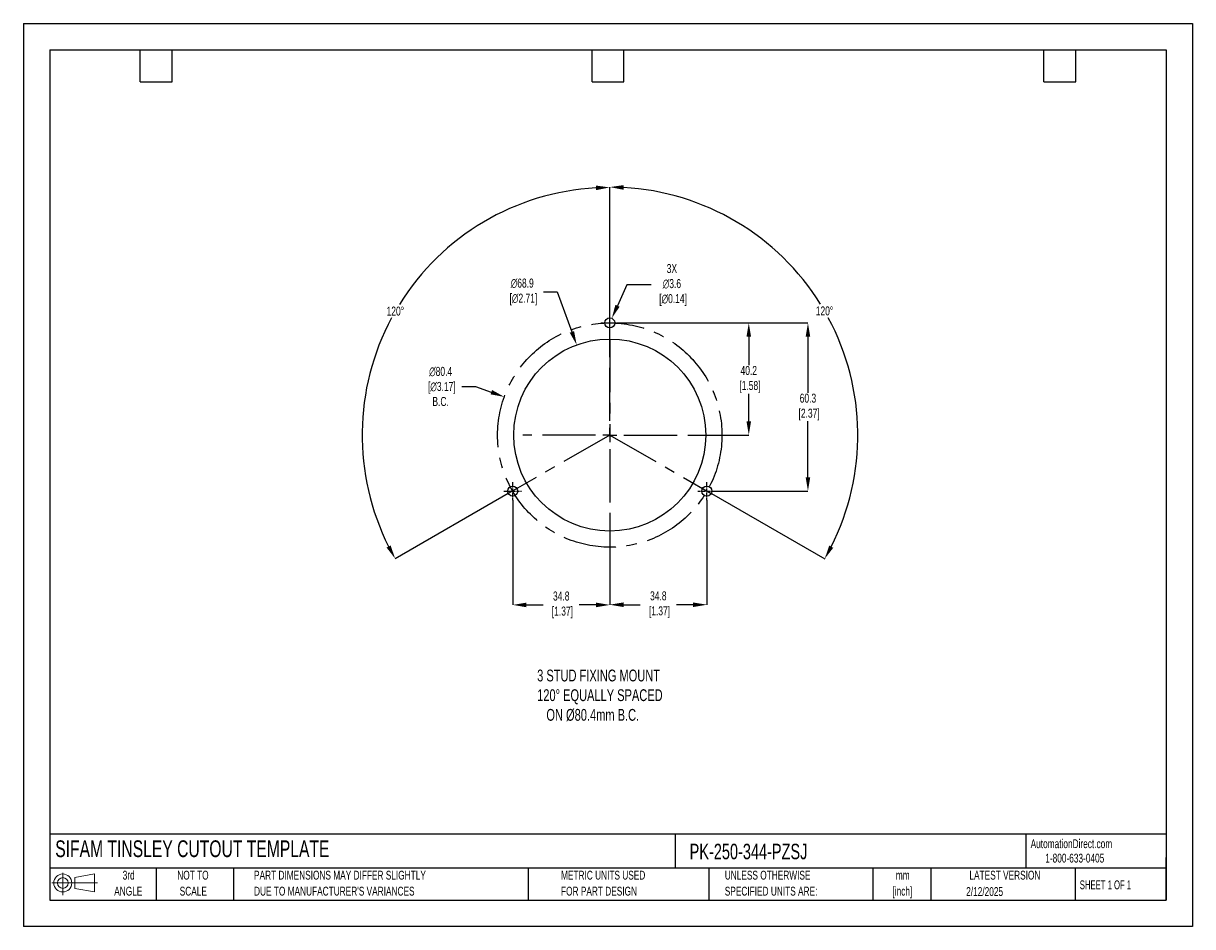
# Model space of a CAD drawing. Header units: millimetres. Extents: x 0 to 419, y 0 to 324.
import ezdxf

# ---------------------------------------------------------------- set-up
doc = ezdxf.new("R2010")
doc.units = ezdxf.units.MM
doc.header["$LTSCALE"] = 1.5
doc.header["$PDSIZE"] = -1
doc.linetypes.add('CENTERX2', pattern=[20.32, 12.7, -2.54, 2.54, -2.54])
for name, color, linetype in [('1', 7, 'Continuous'), ('CENTER', 40, 'CENTERX2'), ('SLD-DEFPOINTS', 7, 'Continuous')]:
    doc.layers.add(name, color=color, linetype=linetype)
doc.layers.add('DIMENSIONS', color=140, linetype='Continuous', lineweight=25)
doc.layers.add('TEXT', color=140, linetype='Continuous', lineweight=25)
doc.styles.add('SLDTEXTSTYLE0', font='TXT', dxfattribs={"width": 0.7})
doc.styles.add('SLDTEXTSTYLE1', font='TXT', dxfattribs={"width": 0.65})
doc.dimstyles.new('SLDDIMSTYLE0', dxfattribs={"dimtxt": 3.237012, "dimasz": 4.953, "dimexe": 0, "dimexo": 0.0625, "dimgap": 0.809253, "dimtad": 0, "dimtih": 1, "dimtoh": 1, "dimrnd": 1e-09, "dimzin": 12, "dimdsep": 46, "dimtxsty": 'SLDTEXTSTYLE0', "dimsah": 1, "dimcen": 0, "dimadec": 0, "dimazin": 3, "dimtfac": 1, "dimtofl": 0, "dimtmove": 0, "dimatfit": 3, "dimfxl": 0, "dimfrac": 2, "dimtolj": 1, "dimtzin": 12, "dimarcsym": 0})

# ---------------------------------------------------------------- blocks, each defined once
blk = doc.blocks.new('Block11')
at = {"color": 7, "linetype": 'Continuous', "lineweight": 18}
for p, q in [((0, 4.32), (16.31, 4.32)), ((3.88, 7.97), (3.88, 0)), ((8.22, 6.25), (15.26, 7.55)), ((8.22, 2.39), (8.22, 6.25)), ((15.26, 7.55), (15.26, 1.1)), ((8.22, 2.39), (15.26, 1.1))]:
    blk.add_line(p, q, dxfattribs=at)
for radius in [3.23, 1.93]:
    blk.add_circle((3.88, 4.32), radius, dxfattribs=at)
blk = doc.blocks.new('Block12')
at = {"layer": 'SLD-DEFPOINTS'}
blk.add_blockref('Block11', (0, 0), dxfattribs=at)
blk = doc.blocks.new('SW_NOTE_0_1')
at = {"layer": 'TEXT', "color": 0, "linetype": 'CENTERX2', "lineweight": 18, "char_height": 3.175, "attachment_point": 2, "style": 'SLDTEXTSTYLE0'}
for s, insert in [('mm', (4.27, 4.09)), ('[inch]', (4.14, -1.64))]:
    blk.add_mtext(s, dxfattribs=dict(at, insert=insert))
blk = doc.blocks.new('SW_NOTE_0_2')
at = {"layer": 'TEXT', "color": 0, "linetype": 'CENTERX2', "lineweight": 18, "char_height": 3.175, "attachment_point": 1, "style": 'SLDTEXTSTYLE0'}
for s, insert in [('UNLESS OTHERWISE', (0, 4.09)), ('SPECIFIED UNITS ARE:', (0, -1.64))]:
    blk.add_mtext(s, dxfattribs=dict(at, insert=insert))
blk = doc.blocks.new('SW_NOTE_0_3')
at = {"layer": 'TEXT', "color": 0, "linetype": 'CENTERX2', "lineweight": 18, "char_height": 3.175, "attachment_point": 1, "style": 'SLDTEXTSTYLE0'}
for s, insert in [('PART DIMENSIONS MAY DIFFER SLIGHTLY', (0, 4.09)), ("DUE TO MANUFACTURER'S VARIANCES", (0, -1.64))]:
    blk.add_mtext(s, dxfattribs=dict(at, insert=insert))
blk = doc.blocks.new('SW_NOTE_0_4')
at = {"layer": 'TEXT', "color": 0, "linetype": 'CENTERX2', "lineweight": 18, "char_height": 3.175, "attachment_point": 2, "style": 'SLDTEXTSTYLE0'}
for s, insert in [('NOT TO', (7.89, 4.09)), ('SCALE', (8.03, -1.64))]:
    blk.add_mtext(s, dxfattribs=dict(at, insert=insert))
blk = doc.blocks.new('SW_NOTE_0_5')
at = {"layer": 'TEXT', "color": 0, "linetype": 'CENTERX2', "lineweight": 18, "char_height": 3.175, "attachment_point": 2, "style": 'SLDTEXTSTYLE0'}
for s, insert in [('3rd', (3.47, 4.09)), ('ANGLE', (3.33, -1.64))]:
    blk.add_mtext(s, dxfattribs=dict(at, insert=insert))
blk = doc.blocks.new('SW_NOTE_0_6')
at = {"layer": 'TEXT', "color": 0, "linetype": 'CENTERX2', "lineweight": 18, "char_height": 3.175, "attachment_point": 1, "style": 'SLDTEXTSTYLE0'}
for s, insert in [('METRIC UNITS USED', (0, 4.09)), ('FOR PART DESIGN', (0, -1.64))]:
    blk.add_mtext(s, dxfattribs=dict(at, insert=insert))
blk = doc.blocks.new('SW_CENTERMARKSYMBOL_0')
at = {"layer": 'CENTER', "color": 0}
for p, q in [((0, 5.08), (0, 31.2)), ((-5.08, 0), (-31.2, 0)), ((0, 0), (-2.54, 0)), ((0, 0), (0, 2.54)), ((0, 0), (0, -2.54)), ((0, 0), (2.54, 0)), ((5.08, 0), (31.2, 0)), ((0, -5.08), (0, -31.2))]:
    blk.add_line(p, q, dxfattribs=at)
blk = doc.blocks.new('*D23')
at = {"layer": 'Defpoints', "color": 0}
for p in [(213.38, 216.45), (248.18, 156.15), (281.22, 156.15)]:
    blk.add_point(p, dxfattribs=at)
at = {"layer": 'DIMENSIONS', "color": 0, "lineweight": -2}
for p, q in [((213.44, 216.45), (281.22, 216.45)), ((281.22, 211.5), (281.22, 191.43)), ((281.22, 161.11), (281.22, 181.18)), ((248.24, 156.15), (281.22, 156.15))]:
    blk.add_line(p, q, dxfattribs=at)
at = {"layer": 'DIMENSIONS', "color": 0}
for points in [[(280.4, 211.5), (282.05, 211.5), (281.22, 216.45)], [(280.4, 161.11), (282.05, 161.11), (281.22, 156.15)]]:
    blk.add_solid(points, dxfattribs=at)
at = {"layer": 'DIMENSIONS', "color": 0, "insert": (281.22, 186.3), "char_height": 3.237, "attachment_point": 5, "style": 'SLDTEXTSTYLE0'}
blk.add_mtext('\\A1;60.3\\P [2.37]', dxfattribs=at)
blk = doc.blocks.new('*D24')
at = {"layer": 'Defpoints', "color": 0}
for p in [(213.38, 216.45), (241.38, 176.25), (260.01, 176.25)]:
    blk.add_point(p, dxfattribs=at)
at = {"layer": 'DIMENSIONS', "color": 0, "lineweight": -2}
for p, q in [((213.44, 216.45), (248.45, 216.45)), ((251.49, 216.45), (260.01, 216.45)), ((260.01, 211.5), (260.01, 201.34)), ((260.01, 181.21), (260.01, 191.09)), ((241.44, 176.25), (260.01, 176.25))]:
    blk.add_line(p, q, dxfattribs=at)
at = {"layer": 'DIMENSIONS', "color": 0}
for points in [[(259.19, 211.5), (260.84, 211.5), (260.01, 216.45)], [(259.19, 181.21), (260.84, 181.21), (260.01, 176.25)]]:
    blk.add_solid(points, dxfattribs=at)
at = {"layer": 'DIMENSIONS', "color": 0, "insert": (260.01, 196.22), "char_height": 3.237, "attachment_point": 5, "style": 'SLDTEXTSTYLE0'}
blk.add_mtext('\\A1;40.2\\P [1.58]', dxfattribs=at)
blk = doc.blocks.new('*D28')
at = {"layer": 'Defpoints', "color": 0}
for p in [(153.14, 244.27), (210.19, 207.25), (210.19, 176.25), (210.19, 176.25), (173.81, 155.29)]:
    blk.add_point(p, dxfattribs=at)
at = {"layer": 'DIMENSIONS', "color": 0, "lineweight": -2}
for p, q in [((210.19, 207.32), (210.19, 265.03)), ((173.75, 155.26), (133.27, 131.93))]:
    blk.add_line(p, q, dxfattribs=at)
for start, end in [(93.1972, 148.1485), (151.7693, 206.7537)]:
    blk.add_arc((210.19, 176.25), 88.77, start, end, dxfattribs=at)
at = {"layer": 'DIMENSIONS', "color": 0}
for points in [[(205.21, 265.71), (205.26, 264.06), (210.19, 265.03)], [(131.64, 136.68), (130.19, 135.9), (133.27, 131.93)]]:
    blk.add_solid(points, dxfattribs=at)
at = {"layer": 'DIMENSIONS', "color": 0, "insert": (133.33, 220.67), "char_height": 3.237, "attachment_point": 5, "style": 'SLDTEXTSTYLE0'}
blk.add_mtext('\\A1;120°', dxfattribs=at)
blk = doc.blocks.new('*D29')
at = {"layer": 'Defpoints', "color": 0}
for p in [(210.19, 207.25), (297.74, 191.74), (210.19, 176.25), (210.19, 176.25), (246.57, 155.29)]:
    blk.add_point(p, dxfattribs=at)
at = {"layer": 'DIMENSIONS', "color": 0, "lineweight": -2}
for p, q in [((210.19, 207.32), (210.19, 265.16)), ((246.62, 155.26), (287.22, 131.87))]:
    blk.add_line(p, q, dxfattribs=at)
for start, end in [(31.8486, 86.8077), (333.2414, 28.2334)]:
    blk.add_arc((210.19, 176.25), 88.91, start, end, dxfattribs=at)
at = {"layer": 'DIMENSIONS', "color": 0}
for points in [[(215.11, 264.2), (215.16, 265.85), (210.19, 265.16)], [(290.3, 135.83), (288.85, 136.62), (287.22, 131.87)]]:
    blk.add_solid(points, dxfattribs=at)
at = {"layer": 'DIMENSIONS', "color": 0, "insert": (287.16, 220.74), "char_height": 3.237, "attachment_point": 5, "style": 'SLDTEXTSTYLE0'}
blk.add_mtext('\\A1;120°', dxfattribs=at)
blk = doc.blocks.new('*D31')
at = {"layer": 'Defpoints', "color": 0}
for p in [(198.33, 208.57), (222.04, 143.93)]:
    blk.add_point(p, dxfattribs=at)
at = {"layer": 'DIMENSIONS', "color": 0, "lineweight": -2}
for p, q in [((186.42, 227.55), (191.37, 227.55)), ((191.37, 227.55), (196.63, 213.22))]:
    blk.add_line(p, q, dxfattribs=at)
at = {"layer": 'DIMENSIONS', "color": 0}
blk.add_solid([(197.4, 213.51), (195.85, 212.94), (198.33, 208.57)], dxfattribs=at)
at = {"layer": 'DIMENSIONS', "color": 0, "insert": (178.81, 227.55), "char_height": 3.237, "attachment_point": 5, "style": 'SLDTEXTSTYLE0'}
blk.add_mtext('\\A1;∅68.9\\P [∅2.71]', dxfattribs=at)
blk = doc.blocks.new('*D32')
at = {"layer": 'Defpoints', "color": 0}
for p in [(210.92, 218.1), (209.45, 214.81)]:
    blk.add_point(p, dxfattribs=at)
at = {"layer": 'DIMENSIONS', "color": 0, "lineweight": -2}
for p, q in [((216.32, 230.08), (212.96, 222.61)), ((225.05, 230.08), (216.32, 230.08))]:
    blk.add_line(p, q, dxfattribs=at)
at = {"layer": 'DIMENSIONS', "color": 0}
blk.add_solid([(212.2, 222.95), (213.71, 222.27), (210.92, 218.1)], dxfattribs=at)
at = {"layer": 'DIMENSIONS', "color": 0, "insert": (232.46, 230.08), "char_height": 3.237, "attachment_point": 5, "style": 'SLDTEXTSTYLE0'}
blk.add_mtext('\\A1;3X\\P∅3.6\\P [∅0.14]', dxfattribs=at)
blk = doc.blocks.new('*D33')
at = {"layer": 'Defpoints', "color": 0}
for p in [(172.39, 189.94), (247.98, 162.57)]:
    blk.add_point(p, dxfattribs=at)
at = {"layer": 'DIMENSIONS', "color": 0, "lineweight": -2}
for p, q in [((157.17, 193.66), (162.12, 193.66)), ((162.12, 193.66), (167.73, 191.63))]:
    blk.add_line(p, q, dxfattribs=at)
at = {"layer": 'DIMENSIONS', "color": 0}
blk.add_solid([(168.01, 192.4), (167.45, 190.85), (172.39, 189.94)], dxfattribs=at)
at = {"layer": 'DIMENSIONS', "color": 0, "insert": (149.56, 193.66), "char_height": 3.237, "attachment_point": 5, "style": 'SLDTEXTSTYLE0'}
blk.add_mtext('\\A1;∅80.4\\P [∅3.17]\\PB.C.', dxfattribs=at)
blk = doc.blocks.new('*D35')
at = {"layer": 'Defpoints', "color": 0}
for p in [(244.99, 152.96), (210.19, 145.06), (210.19, 115.42)]:
    blk.add_point(p, dxfattribs=at)
at = {"layer": 'DIMENSIONS', "color": 0, "lineweight": -2}
for p, q in [((244.99, 152.9), (244.99, 115.42)), ((210.19, 145), (210.19, 115.42)), ((215.14, 115.42), (221.11, 115.42)), ((240.03, 115.42), (234.06, 115.42))]:
    blk.add_line(p, q, dxfattribs=at)
at = {"layer": 'DIMENSIONS', "color": 0}
for points in [[(215.14, 116.24), (215.14, 114.59), (210.19, 115.42)], [(240.03, 116.24), (240.03, 114.59), (244.99, 115.42)]]:
    blk.add_solid(points, dxfattribs=at)
at = {"layer": 'DIMENSIONS', "color": 0, "insert": (227.59, 115.42), "char_height": 3.237, "attachment_point": 5, "style": 'SLDTEXTSTYLE0'}
blk.add_mtext('\\A1;34.8\\P [1.37]', dxfattribs=at)
blk = doc.blocks.new('*D36')
at = {"layer": 'Defpoints', "color": 0}
for p in [(175.39, 152.96), (210.19, 145.06), (210.19, 115.35)]:
    blk.add_point(p, dxfattribs=at)
at = {"layer": 'DIMENSIONS', "color": 0, "lineweight": -2}
for p, q in [((175.39, 152.9), (175.39, 115.35)), ((210.19, 145), (210.19, 115.35)), ((180.34, 115.35), (186.31, 115.35)), ((205.23, 115.35), (199.26, 115.35))]:
    blk.add_line(p, q, dxfattribs=at)
at = {"layer": 'DIMENSIONS', "color": 0}
for points in [[(180.34, 116.17), (180.34, 114.52), (175.39, 115.35)], [(205.23, 116.17), (205.23, 114.52), (210.19, 115.35)]]:
    blk.add_solid(points, dxfattribs=at)
at = {"layer": 'DIMENSIONS', "color": 0, "insert": (192.79, 115.35), "char_height": 3.237, "attachment_point": 5, "style": 'SLDTEXTSTYLE0'}
blk.add_mtext('\\A1;34.8\\P [1.37]', dxfattribs=at)

msp = doc.modelspace()

# ---------------------------------------------------------------- linework, layer by layer
at = {"color": 7, "linetype": 'Continuous'}
for p, q in [((0.004, 323.854), (0.004, 0.004)), ((0.004, 323.854), (419.104, 323.854)), ((419.104, 323.854), (419.104, 0.004)), ((419.104, 0.004), (0.004, 0.004))]:
    msp.add_line(p, q, dxfattribs=at)
at = {"layer": '1', "color": 1, "linetype": 'Continuous'}
for centre, radius in [((210.185, 216.454), 1.8), ((210.185, 176.254), 34.425), ((175.385, 156.154), 1.8), ((244.985, 156.154), 1.8)]:
    msp.add_circle(centre, radius, dxfattribs=at)
at = {"layer": 'CENTER', "ltscale": 0.05}
for p, q in [((210.185, 213.264), (210.185, 219.644)), ((206.995, 216.454), (213.375, 216.454)), ((175.385, 152.964), (175.385, 159.344)), ((244.985, 152.964), (244.985, 159.344)), ((172.195, 156.154), (178.575, 156.154)), ((241.795, 156.154), (248.175, 156.154))]:
    msp.add_line(p, q, dxfattribs=at)
at = {"layer": 'CENTER'}
for p, q in [((210.185, 210.679), (210.185, 176.254)), ((210.185, 176.254), (173.805, 155.291)), ((210.185, 176.254), (246.565, 155.291))]:
    msp.add_line(p, q, dxfattribs=at)
msp.add_circle((210.185, 176.254), 40.2, dxfattribs=at)
at = {"layer": 'TEXT'}
for p, q in [((9.525, 314.325), (409.575, 314.325)), ((9.525, 314.325), (9.525, 9.525)), ((41.91, 302.895), (41.91, 314.325)), ((53.34, 302.895), (53.34, 314.325)), ((203.835, 302.895), (203.835, 314.325)), ((215.265, 302.895), (215.265, 314.325)), ((365.76, 302.895), (365.76, 314.325)), ((377.19, 302.895), (377.19, 314.325)), ((409.575, 314.325), (409.575, 9.525)), ((41.91, 302.895), (53.34, 302.895)), ((203.835, 302.895), (215.265, 302.895)), ((365.76, 302.895), (377.19, 302.895)), ((409.575, 33.189), (9.525, 33.189)), ((233.638, 33.189), (233.638, 20.955)), ((359.363, 33.189), (359.363, 20.955)), ((409.575, 9.525), (409.575, 24.765)), ((409.575, 20.955), (9.525, 20.955)), ((47.625, 20.955), (47.625, 9.525)), ((75.317, 20.955), (75.317, 9.525)), ((180.97, 20.955), (180.97, 9.525)), ((245.67, 20.955), (245.67, 9.525)), ((304.536, 20.955), (304.536, 9.525)), ((325.218, 20.955), (325.218, 9.525)), ((377.023, 20.955), (377.023, 9.525)), ((9.525, 9.525), (409.575, 9.525))]:
    msp.add_line(p, q, dxfattribs=at)

# ---------------------------------------------------------------- block references
at = {"layer": 'CENTER'}
msp.add_blockref('SW_CENTERMARKSYMBOL_0', (210.185, 176.254), dxfattribs=at)
at = {"layer": 'SLD-DEFPOINTS'}
msp.add_blockref('Block12', (10.257, 11.331), dxfattribs=at)
at = {"layer": 'TEXT', "linetype": 'CENTERX2', "lineweight": 18}
for name, p in [('SW_NOTE_0_5', (34.271, 15.953)), ('SW_NOTE_0_4', (52.886, 15.953)), ('SW_NOTE_0_3', (82.679, 15.953)), ('SW_NOTE_0_6', (192.718, 15.953)), ('SW_NOTE_0_2', (251.412, 15.953)), ('SW_NOTE_0_1', (310.929, 15.949))]:
    msp.add_blockref(name, p, dxfattribs=at)

# ---------------------------------------------------------------- texts
at = {"layer": 'DIMENSIONS', "insert": (184.165, 92.16), "char_height": 4.23333, "attachment_point": 1, "style": 'SLDTEXTSTYLE0'}
msp.add_mtext_dynamic_manual_height_columns('3 STUD FIXING MOUNT\\P120%%D EQUALLY SPACED\\P   ON %%C80.4mm B.C.', width=99.50754, gutter_width=21.167, heights=[0], dxfattribs=at)
at = {"layer": 'TEXT', "linetype": 'CENTERX2', "lineweight": 25, "attachment_point": 1, "style": 'SLDTEXTSTYLE0'}
for s, insert, char_height in [('SIFAM TINSLEY CUTOUT TEMPLATE', (11.42, 30.931), 6), ('PK-250-344-PZSJ', (238.812, 29.714), 5.55625)]:
    msp.add_mtext(s, dxfattribs=dict(at, insert=insert, char_height=char_height))
at = {"layer": 'TEXT', "linetype": 'CENTERX2', "lineweight": 18, "char_height": 3.175}
for s, insert, attachment_point, style in [('AutomationDirect.com', (361.042, 31.315), 1, 'SLDTEXTSTYLE0'), ('1-800-633-0405', (366.287, 26.156), 1, 'SLDTEXTSTYLE0'), ('LATEST VERSION', (351.828, 20.046), 2, 'SLDTEXTSTYLE0'), ('2/12/2025', (344.552, 14.161), 2, 'SLDTEXTSTYLE0'), ('SHEET 1 OF 1', (378.662, 16.577), 1, 'SLDTEXTSTYLE1')]:
    msp.add_mtext(s, dxfattribs=dict(at, insert=insert, attachment_point=attachment_point, style=style))

# ---------------------------------------------------------------- dimensions: what is measured, and where the dimension line sits
at = {"layer": 'DIMENSIONS'}
for base, line1, picture, middle in [((153.144, 244.273), ((210.185, 176.254), (173.805, 155.291)), '*D28', (133.326, 220.673)), ((297.735, 191.743), ((210.185, 176.254), (246.565, 155.291)), '*D29', (287.164, 220.742))]:
    dim = msp.add_angular_dim_2l(base=base, line1=line1, line2=((210.185, 207.254), (210.185, 176.254)), dimstyle='SLDDIMSTYLE0', dxfattribs=at)
    dim.commit()
    dim.dimension.update_dxf_attribs({"geometry": picture, "text_midpoint": middle})
for p1, p2, text, picture, middle in [((209.446, 214.813), (210.924, 218.095), '3X\\P<>\\P[]', '*D32', (232.465, 230.075)), ((247.983, 162.566), (172.388, 189.942), '<>\\P[]\\PB.C.', '*D33', (149.564, 193.659))]:
    dim = msp.add_diameter_dim_2p(p1=p1, p2=p2, text=text, dimstyle='SLDDIMSTYLE0', dxfattribs=at)
    dim.commit()
    dim.dimension.update_dxf_attribs({"geometry": picture, "text_midpoint": middle, "dimtype": 163})
dim = msp.add_diameter_dim_2p(p1=(222.0381, 143.9338), p2=(198.3325, 208.5741), text='<>\\P[]', dimstyle='SLDDIMSTYLE0', override={"dimdec": 1}, dxfattribs=at)
dim.commit()
dim.dimension.update_dxf_attribs({"geometry": '*D31', "text_midpoint": (178.8119, 227.5543), "dimtype": 163})
dim = msp.add_linear_dim(base=(281.221, 156.154), p1=(213.375, 216.454), p2=(248.175, 156.154), angle=90, text='<>\\P[]', dimstyle='SLDDIMSTYLE0', dxfattribs=at)
dim.commit()
dim.dimension.update_dxf_attribs({"geometry": '*D23', "text_midpoint": (281.221, 186.304)})
dim = msp.add_linear_dim(base=(260.013, 176.254), p1=(213.375, 216.454), p2=(241.381, 176.254), angle=90, text='<>\\P[]', dimstyle='SLDDIMSTYLE0', override={"dimdec": 1, "dimzin": 4}, dxfattribs=at)
dim.commit()
dim.dimension.update_dxf_attribs({"geometry": '*D24', "text_midpoint": (260.013, 196.215), "dimtype": 160})
for base, p1, picture, middle in [((210.185, 115.349), (175.385, 152.964), '*D36', (192.785, 115.349)), ((210.185, 115.416), (244.985, 152.964), '*D35', (227.585, 115.416))]:
    dim = msp.add_linear_dim(base=base, p1=p1, p2=(210.185, 145.058), text='<>\\P[]', dimstyle='SLDDIMSTYLE0', dxfattribs=at)
    dim.commit()
    dim.dimension.update_dxf_attribs({"geometry": picture, "text_midpoint": middle})

doc.saveas('drawing.dxf')
